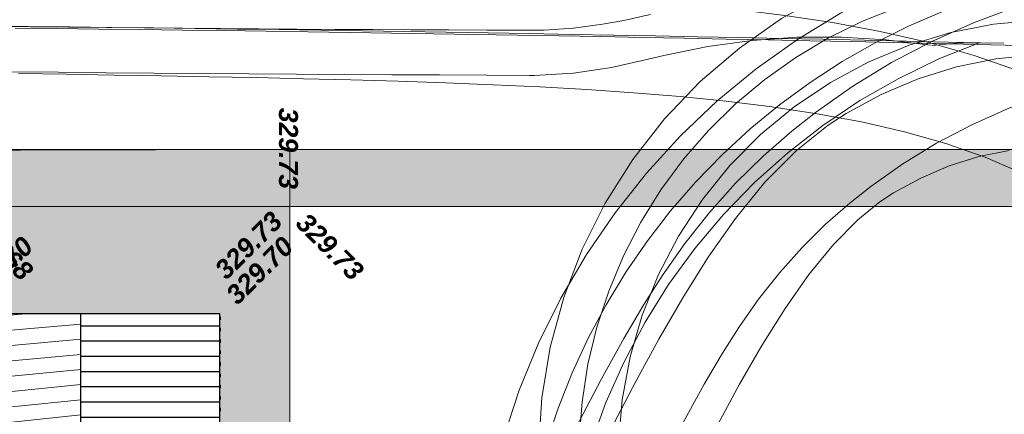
# Model space of a CAD drawing. Header units: centimetres. Extents: x -11246 to 29725, y -11714 to 13666.
# Tile 33 of 79: x 9227 to 9486, y 2534 to 2638. Entities that reach past the tile are written whole.
import ezdxf
from ezdxf.enums import TextEntityAlignment as Align

# ---------------------------------------------------------------- set-up
doc = ezdxf.new("R2010")
doc.units = ezdxf.units.CM
for name, color, linetype, lineweight in [('0- Cloture', 7, 'Continuous', 5), ('0- Emprise', 7, 'Continuous', 5), ('1-VUE1', 7, 'Continuous', 5), ('COV_EPURES', 7, 'Continuous', 5), ('Surface Projet - Textes - Altitudes', 175, 'Continuous', 0)]:
    doc.layers.add(name, color=color, linetype=linetype, lineweight=lineweight)
doc.layers.add('0- nouvelle giration', color=7, linetype='Continuous')
doc.layers.add('LKO_BAT', color=7, linetype='Continuous')
doc.layers.add('0- Piste', color=5, linetype='Continuous', lineweight=5, true_color=0x0000ff)
doc.styles.add('Altitude Surfaces projet', font='arialbi.ttf', dxfattribs={"height": 0.5})

# ---------------------------------------------------------------- blocks, each defined once
blk = doc.blocks.new('FP_4-RDC Bâtiment 500')
at = {"layer": '1-VUE1', "color": 253, "true_color": 0xafafaf}
for p, q in [((-59.584, -17.061), (-57.472, -16.874)), ((-59.584, -17.468), (-57.859, -17.31)), ((-57.859, -17.31), (-56.134, -17.155)), ((-57.859, -17.712), (-56.134, -17.553)), ((-59.584, -17.874), (-57.859, -17.712)), ((-57.859, -18.114), (-56.134, -17.951)), ((-59.583, -18.281), (-57.859, -18.114)), ((-57.859, -18.517), (-56.134, -18.349)), ((-59.583, -18.687), (-57.859, -18.517)), ((-57.859, -18.919), (-56.134, -18.747)), ((-59.583, -19.094), (-57.859, -18.919)), ((-59.583, -19.5), (-57.858, -19.321)), ((-57.858, -19.321), (-56.134, -19.145)), ((-57.858, -19.723), (-56.134, -19.543)), ((-59.582, -19.907), (-57.858, -19.723)), ((-59.582, -20.313), (-57.858, -20.125)), ((-57.858, -20.125), (-56.134, -19.941)), ((-57.858, -20.528), (-56.134, -20.339)), ((-59.582, -20.72), (-57.858, -20.528)), ((-59.581, -21.126), (-57.858, -20.93)), ((-57.858, -20.93), (-56.134, -20.737)), ((-57.858, -21.332), (-56.134, -21.134)), ((-59.581, -21.533), (-57.858, -21.332)), ((-57.858, -21.734), (-56.134, -21.532)), ((-59.581, -21.939), (-57.858, -21.734)), ((-57.857, -22.136), (-56.134, -21.93)), ((-59.581, -22.346), (-57.857, -22.136)), ((-57.857, -22.539), (-56.134, -22.328)), ((-59.58, -22.752), (-57.857, -22.539)), ((-57.857, -22.941), (-56.134, -22.726)), ((-59.58, -23.159), (-57.857, -22.941)), ((-57.857, -23.343), (-56.134, -23.124)), ((-59.58, -23.565), (-57.857, -23.343)), ((-57.857, -23.745), (-56.134, -23.522)), ((-59.579, -23.972), (-57.857, -23.745)), ((-57.857, -24.147), (-56.134, -23.92)), ((-59.579, -24.378), (-57.857, -24.147)), ((-57.857, -24.55), (-56.134, -24.318)), ((-59.579, -24.785), (-57.857, -24.55)), ((-57.857, -24.952), (-56.134, -24.716)), ((-59.579, -25.191), (-57.857, -24.952)), ((-57.856, -25.354), (-56.134, -25.113)), ((-59.578, -25.598), (-57.856, -25.354)), ((-57.856, -25.756), (-56.134, -25.511)), ((-59.578, -26.004), (-57.856, -25.756)), ((-57.856, -26.158), (-56.134, -25.909)), ((-59.578, -26.411), (-57.856, -26.158)), ((-57.856, -26.561), (-56.134, -26.307)), ((-59.577, -26.817), (-57.856, -26.561)), ((-57.856, -26.963), (-56.134, -26.705)), ((-59.577, -27.224), (-57.856, -26.963)), ((-57.856, -27.365), (-56.134, -27.103)), ((-59.577, -27.63), (-57.856, -27.365)), ((-58.078, -27.802), (-56.134, -27.501))]:
    blk.add_line(p, q, dxfattribs=at)
blk = doc.blocks.new('A$Cd462aaf2')
at = {"layer": 'Surface Projet - Textes - Altitudes', "color": 251, "style": 'Altitude Surfaces projet'}
for rotation, p in [(270, (-47.678, -11.469, -329.963)), (315, (-47.342, -14.363, -329.963))]:
    blk.add_text('329.73', height=0.5, rotation=rotation, dxfattribs=at).set_placement(p, align=Align.MIDDLE_LEFT)
at = {"layer": 'Surface Projet - Textes - Altitudes', "color": 94, "style": 'Altitude Surfaces projet'}
for s, rotation, p in [('329.68', 315, (-56.033, -14.363, -329.963)), ('329.73', 45, (-49.487, -15.836, -329.963)), ('329.70', 45, (-56.033, -16.498, -329.963)), ('329.70', 45, (-49.194, -16.498, -329.963))]:
    blk.add_text(s, height=0.5, rotation=rotation, dxfattribs=at).set_placement(p, align=Align.MIDDLE_LEFT)

msp = doc.modelspace()

# ---------------------------------------------------------------- hatches: boundary and pattern name
at = {"lineweight": 5, "true_color": 0xcccccc}
msp.add_hatch(color=254, dxfattribs=at).paths.add_polyline_path([(9298.48089, 2588.36142), (9298.45936, 2603.36147), (8362.47536, 2603.36147), (8362.47536, 2693.35904), (9672.3017, 2693.35885), (9672.30177, 2603.36147), (9672.30169, 2588.36147), (9686.52534, 2588.36159), (9686.52534, 2708.2297), (8347.47536, 2708.35904), (8347.47536, 2588.36147), (9268.46596, 2588.36142)])
at = {"lineweight": 5, "true_color": 0xa55200}
h = msp.add_hatch(dxfattribs=at)
h.set_pattern_fill('FP_10', color=34, scale=10, style=0, pattern_type=2)
h.set_pattern_definition([(45, (-19904108.912, -72384736.524), (2.828427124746, 0), [4, 0]), (45, (-19904108.312, -72384736.524), (2.828427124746, 0), [4, 0]), (45, (-19904107.712, -72384736.524), (2.828427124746, 0), [4, 0])])
h.paths.add_polyline_path([(9672.30169, 2588.36147), (9672.30169, 2603.36147), (9298.47013, 2603.36061), (9298.47013, 2588.36147), (9641.082, 2588.36142), (9641.082, 2588.23233)])
at = {"layer": '0- nouvelle giration', "true_color": 0xafd9aa}
h = msp.add_hatch(dxfattribs=at)
h.set_pattern_fill('ANSI37', color=9, scale=0.1)
h.set_pattern_definition([(45, (7774.85803, 2729.026), (-0.224506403, 0.224506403), []), (135, (7774.85803, 2729.026), (-0.224506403, -0.224506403), [])])
edge = h.paths.add_edge_path(flags=17)
edge.add_line((9243.54198, 2448.57506), (9243.40936, 2448.57506))
edge.add_line((9243.40936, 2448.57506), (9243.40936, 2452.2833))
edge.add_line((9243.40936, 2452.2833), (9213.88491, 2450.3196))
edge.add_line((9213.88491, 2450.3196), (9188.19938, 2448.57785))
edge.add_line((9188.19938, 2448.57785), (9189.17129, 2392.50755))
edge.add_line((9189.17129, 2392.50755), (9220.30806, 2392.50755))
edge.add_arc((9166.29993, 2447.73581), 77.24662, 314.360055, 360.6225103)
h.paths.add_polyline_path([(9193.58079, 2588.36128), (9151.37886, 2588.36128), (9151.37886, 2560.2884), (9193.58079, 2560.2884)], flags=17)
h.paths.add_polyline_path([(9211.56537, 2588.3353), (9298.47012, 2588.36142), (9298.47012, 2452.2884), (9279.95936, 2452.2884), (9279.95936, 2560.2884), (9211.56537, 2560.2884)], flags=17)
edge = h.paths.add_edge_path(flags=16)
edge.add_spline(control_points=[(8483.63265, 2491.6729), (8473.23546, 2509.79001), (8456.33208, 2536.75915), (8501.19299, 2563.08115), (8555.30671, 2558.80292), (8633.99958, 2558.51278), (8681.88639, 2561.54357), (8812.04957, 2556.79972), (8874.00138, 2556.75905), (8932.40475, 2532.3933), (8971.81768, 2508.73597), (8983.22669, 2487.83026), (8942.80299, 2467.39343), (8888.85969, 2450.1063), (8803.02282, 2466.39778), (8701.19564, 2474.157), (8620.77239, 2421.26211), (8598.90441, 2381.18833), (8525.9665, 2426.86303), (8500.19393, 2466.88495), (8483.63265, 2491.6729)], knot_values=[0, 0, 0, 0, 5.205560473, 7.910229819, 14.488220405, 21.740027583, 32.113314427, 40.526554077, 55.688985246, 57.317719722, 57.317719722, 57.317719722, 61.137916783, 67.881664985, 74.416986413, 84.722557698, 90.464298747, 100.393023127, 105.711588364, 114.635439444, 114.635439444, 114.635439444, 114.635439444], degree=3, periodic=0)
edge = h.paths.add_edge_path()
edge.add_line((9095.44936, 2560.2884), (9095.44936, 2588.36128))
edge.add_line((9095.44936, 2588.36128), (8363.63307, 2588.36128))
edge.add_line((8363.63307, 2588.36128), (8347.47536, 2588.36147))
edge.add_line((8347.47536, 2588.36147), (8347.47536, 2708.35904))
edge.add_line((8347.47536, 2708.35904), (9687.30169, 2708.35904))
edge.add_line((9687.30169, 2708.35904), (9687.30169, 2588.36147))
edge.add_line((9687.30169, 2588.36147), (9672.30169, 2588.36147))
edge.add_line((9672.30169, 2588.36147), (9658.58917, 2570.44484))
edge.add_line((9658.58917, 2570.44484), (9644.32377, 2552.98621))
edge.add_line((9644.32377, 2552.98621), (9655.60365, 2518.86519))
edge.add_line((9655.60365, 2518.86519), (9643.34668, 2506.62259))
edge.add_line((9643.34668, 2506.62259), (9643.49249, 2506.47575))
edge.add_line((9643.49249, 2506.47575), (9634.97242, 2498.0254))
edge.add_line((9634.97242, 2498.0254), (9630.38849, 2493.67959))
edge.add_line((9630.38849, 2493.67959), (9513.69088, 2377.11876))
edge.add_line((9513.69088, 2377.11876), (9478.72437, 2387.94953))
edge.add_line((9478.72437, 2387.94953), (9431.82234, 2350.27208))
edge.add_line((9431.82234, 2350.27208), (9458.61503, 2308.05654))
edge.add_line((9458.61503, 2308.05654), (9374.18395, 2254.47116))
edge.add_line((9374.18395, 2254.47116), (9347.39126, 2296.68669))
edge.add_arc((9428.4727, 2284.53475), 81.98701, 171.4763356, 199.4457141)
edge.add_line((9351.16245, 2257.24017), (9367.34464, 2226.77096))
edge.add_line((9367.34464, 2226.77096), (9368.11515, 2224.69579))
edge.add_line((9368.11515, 2224.69579), (9365.54978, 2216.76202))
edge.add_line((9365.54978, 2216.76202), (9377.5866, 2224.95335))
edge.add_line((9377.5866, 2224.95335), (9416.24641, 2253.29068))
edge.add_line((9416.24641, 2253.29068), (9472.80555, 2295.48829))
edge.add_line((9472.80555, 2295.48829), (9652.54838, 2490.2125))
edge.add_line((9652.54838, 2490.2125), (9772.29725, 2724.02599))
edge.add_line((9772.29725, 2724.02599), (9769.85803, 2724.02599))
edge.add_line((9769.85803, 2724.02599), (9769.85803, 2729.33575))
edge.add_line((9769.85803, 2729.33575), (8917.5, 2782.14161))
edge.add_line((8917.5, 2782.14161), (8846.58169, 2778.61069))
edge.add_line((8846.58169, 2778.61069), (8847.14345, 2777.72842))
edge.add_line((8847.14345, 2777.72842), (8826.38878, 2763.8532))
edge.add_line((8826.38878, 2763.8532), (8816.32012, 2774.42753))
edge.add_line((8816.32012, 2774.42753), (8817.76825, 2775.80644))
edge.add_line((8817.76825, 2775.80644), (8826.057, 2767.07514))
edge.add_line((8826.057, 2767.07514), (8826.67645, 2766.45085))
edge.add_line((8826.67645, 2766.45085), (8844.40644, 2778.30396))
edge.add_line((8844.40644, 2778.30396), (8844.28397, 2778.49629))
edge.add_line((8844.28397, 2778.49629), (8555.30881, 2764.10863))
edge.add_line((8555.30881, 2764.10863), (8297.07026, 2716.71972))
edge.add_line((8297.07026, 2716.71972), (8324.77286, 2641.2666))
edge.add_line((8324.77286, 2641.2666), (8337.47536, 2606.41193))
edge.add_line((8337.47536, 2606.41193), (8350.4065, 2571.35489))
edge.add_line((8350.4065, 2571.35489), (8664.08488, 2275.90748))
edge.add_line((8664.08488, 2275.90748), (9049.04773, 2275.99777))
edge.add_line((9049.04773, 2275.99777), (9270.19189, 2151.86878))
edge.add_line((9270.19189, 2151.86878), (9236.40839, 2180.53897))
edge.add_line((9236.40839, 2180.53897), (9193.74813, 2216.7424))
edge.add_line((9193.74813, 2216.7424), (9118.3404, 2282.04746))
edge.add_line((9118.3404, 2282.04746), (9095.69374, 2300.97689))
edge.add_arc((9063.44192, 2254.08914), 56.90906, 55.4777967, 90.2213606)
edge.add_line((9063.22205, 2310.99777), (9039.04773, 2285.99777))
edge.add_line((9039.04773, 2285.99777), (8989.04773, 2285.99777))
edge.add_line((8989.04773, 2285.99777), (8939.04773, 2285.99777))
edge.add_line((8939.04773, 2285.99777), (8889.04773, 2285.99777))
edge.add_line((8889.04773, 2285.99777), (8839.04773, 2285.99777))
edge.add_line((8839.04773, 2285.99777), (8789.04773, 2285.99777))
edge.add_line((8789.04773, 2285.99777), (8697.13197, 2285.99777))
edge.add_arc((8697.13197, 2335.99777), 50, 180, 270, ccw=False)
edge.add_line((8647.13197, 2335.99777), (8647.13197, 2376.37031))
edge.add_arc((8697.13197, 2376.37031), 50, 90, 180, ccw=False)
edge.add_line((8697.13197, 2426.37031), (8744.0519, 2426.37031))
edge.add_line((8744.0519, 2426.37031), (8763.95596, 2441.49739))
edge.add_line((8763.95596, 2441.49739), (8763.97109, 2441.47748))
edge.add_line((8763.97109, 2441.47748), (8775.46957, 2426.34791))
edge.add_line((8775.46957, 2426.34791), (8795.37362, 2441.47499))
edge.add_line((8795.37362, 2441.47499), (8806.86862, 2426.35))
edge.add_line((8806.86862, 2426.35), (8826.77267, 2441.47708))
edge.add_line((8826.77267, 2441.47708), (8838.25519, 2426.36851))
edge.add_line((8838.25519, 2426.36851), (8858.15924, 2441.49559))
edge.add_line((8858.15924, 2441.49559), (8869.66683, 2426.35403))
edge.add_line((8869.66683, 2426.35403), (8889.57088, 2441.48111))
edge.add_line((8889.57088, 2441.48111), (8901.05294, 2426.37314))
edge.add_line((8901.05294, 2426.37314), (8920.95699, 2441.50023))
edge.add_line((8920.95699, 2441.50023), (8932.35734, 2426.49977))
edge.add_line((8932.35734, 2426.49977), (8952.26139, 2441.62685))
edge.add_line((8952.26139, 2441.62685), (8963.87508, 2426.34568))
edge.add_line((8963.87508, 2426.34568), (8983.77913, 2441.47277))
edge.add_line((8983.77913, 2441.47277), (8995.21833, 2426.49977))
edge.add_line((8995.21833, 2426.49977), (9015.12239, 2441.62685))
edge.add_line((9015.12239, 2441.62685), (9026.73438, 2426.34791))
edge.add_line((9026.73438, 2426.34791), (9053.01733, 2446.32295))
edge.add_line((9053.01733, 2446.32295), (9083.27704, 2406.50755))
edge.add_line((9083.27704, 2406.50755), (9093.91704, 2392.50755))
edge.add_line((9093.91704, 2392.50755), (9145.20732, 2392.50755))
edge.add_line((9145.20732, 2392.50755), (9145.20732, 2445.66252))
edge.add_line((9145.20732, 2445.66252), (9095.44936, 2442.2884))
edge.add_line((9095.44936, 2442.2884), (9095.44936, 2560.2884))
at = {"layer": 'LKO_BAT', "true_color": 0xafafaf}
h = msp.add_hatch(dxfattribs=at)
h.set_pattern_fill('FP_12', color=253, scale=10, style=0, pattern_type=2)
h.set_pattern_definition([(0, (9799.0623, 2729.026), (0, 4), [])])
h.paths.add_polyline_path([(9279.95936, 2452.32506), (9279.95936, 2560.2884), (9243.45936, 2560.27953), (9243.45936, 2452.32506), (9278.46625, 2452.32506)])
at = {"layer": 'LKO_BAT', "true_color": 0xf3e9d8}
for points in [[(9280.08262, 2558.61901), (9280.08262, 2559.41901), (9279.95936, 2559.41901), (9279.95936, 2558.61901)], [(9280.08262, 2555.61901), (9280.08262, 2556.41901), (9279.95936, 2556.41901), (9279.95936, 2555.61901)], [(9280.08262, 2552.61901), (9280.08262, 2553.41901), (9279.95936, 2553.41901), (9279.95936, 2552.61901)], [(9280.08262, 2549.61901), (9280.08262, 2550.41901), (9279.95936, 2550.41901), (9279.95936, 2549.61901)], [(9280.08262, 2546.61901), (9280.08262, 2547.41901), (9279.95936, 2547.41901), (9279.95936, 2546.61901)], [(9280.08262, 2543.61901), (9280.08262, 2544.41901), (9279.95936, 2544.41901), (9279.95936, 2543.61901)], [(9280.08262, 2540.61901), (9280.08262, 2541.41901), (9279.95936, 2541.41901), (9279.95936, 2540.61901)], [(9280.08262, 2537.61901), (9280.08262, 2538.41901), (9279.95936, 2538.41901), (9279.95936, 2537.61901)], [(9280.08262, 2534.61901), (9280.08262, 2535.41901), (9279.95936, 2535.41901), (9279.95936, 2534.61901)]]:
    msp.add_hatch(color=254, dxfattribs=at).paths.add_polyline_path(points)

# ---------------------------------------------------------------- linework, layer by layer
at = {"lineweight": 5}
msp.add_line((8363.63307, 2588.36128), (9382.0762, 2588.36128), dxfattribs=at)
at = {"layer": '0- Cloture'}
msp.add_line((9298.47013, 2588.36142), (9298.47013, 2603.36147), dxfattribs=at)
at = {"layer": '0- Cloture', "flags": 128}
for points in [[(9347.39126, 2296.68669), (9431.82234, 2350.27208), (9478.72437, 2387.94953), (9513.69088, 2377.11876), (9655.602, 2518.86355), (9644.32377, 2552.98621), (9658.58917, 2570.44484), (9672.30169, 2588.36147), (9672.30169, 2603.36147), (9672.30169, 2693.35885), (8361.69901, 2693.35885), (8361.69901, 2603.23233), (9227.68294, 2603.23233), (9298.47012, 2603.36147), (9298.47012, 2588.36142), (9298.47012, 2558.45189), (9298.47012, 2458.7884), (9298.47012, 2452.2884), (9279.95936, 2452.2884)], [(9278.45936, 2452.2884), (9298.47012, 2452.2884), (9298.47012, 2558.7884), (9298.47012, 2588.36142), (9211.56537, 2588.36142), (9211.56537, 2560.2884)]]:
    msp.add_lwpolyline(points, dxfattribs=at)
at = {"layer": '0- Emprise', "flags": 128}
msp.add_lwpolyline([(9298.47012, 2558.7884), (9298.47012, 2458.7884), (9298.47012, 2452.2884), (9278.45936, 2452.2884)], dxfattribs=at)
at = {"layer": '0- Piste', "color": 1, "true_color": 0xff0000, "flags": 128}
for points in [[(8347.47536, 2708.35904), (9687.30169, 2708.35904), (9687.30169, 2588.36147), (8347.47536, 2588.36147)], [(8362.47536, 2693.35904), (9672.30169, 2693.35904), (9672.30169, 2603.36147), (8362.47536, 2603.36147)]]:
    msp.add_lwpolyline(points, close=True, dxfattribs=at)
at = {"layer": 'COV_EPURES', "color": 7}
for points in [[(9491.52698, 2658.2802, 0), (9478.06011, 2656.77347, 0), (9464.80961, 2653.93605, 0), (9451.90663, 2649.79603, 0), (9439.47887, 2644.3944, 0), (9427.64936, 2637.78461, 0), (9416.53517, 2630.03209, 0), (9406.24632, 2621.21357, 0), (9396.88464, 2611.41633, 0), (9388.5428, 2600.73736, 0), (9381.30336, 2589.28235, 0), (9375.23798, 2577.16468, 0), (9370.4067, 2564.50429, 0), (9366.85732, 2551.4265, 0), (9364.625, 2538.06074, 0), (9363.73181, 2524.53932, 0), (9364.1866, 2510.99606, 0), (9365.98487, 2497.56501, 0), (9367.46465, 2490.58956, 0)], [(9479.62416, 2655.07725, 0), (9467.09171, 2650.66294, 0), (9454.90005, 2645.37978, 0), (9443.10933, 2639.25382, 0), (9431.77772, 2632.31531, 0), (9420.96113, 2624.59846, 0), (9410.71292, 2616.14134, 0), (9401.08367, 2606.9857, 0), (9392.12087, 2597.17669, 0), (9383.86874, 2586.76271, 0), (9376.36801, 2575.79515, 0), (9369.65568, 2564.32811, 0), (9363.76486, 2552.41817, 0), (9358.72462, 2540.12409, 0), (9354.55982, 2527.50653, 0), (9351.29102, 2514.62773, 0), (9348.93434, 2501.55125, 0), (9347.87434, 2492.73961, 0)], [(9619.63084, 2651.59276, 0), (9608.00733, 2652.04704, 0), (9596.17731, 2652.55941, 0), (9584.22301, 2652.97022, 0), (9572.19919, 2653.14576, 0), (9560.14677, 2652.97662, 0), (9548.10107, 2652.37445, 0), (9536.09638, 2651.26879, 0), (9524.16839, 2649.60427, 0), (9512.35524, 2647.33846, 0), (9500.69769, 2644.4401, 0), (9489.23897, 2640.88778, 0), (9478.02428, 2636.66889, 0), (9467.10024, 2631.77876, 0), (9456.51424, 2626.21997, 0), (9446.31386, 2620.00173, 0), (9436.54628, 2613.13933, 0), (9430.28417, 2608.20959, 0)], [(9490.11899, 2623.945, 0), (9478.22012, 2628.11828, 0), (9465.99604, 2631.57266, 0), (9453.57569, 2634.41236, 0), (9441.04359, 2636.73793, 0), (9428.45336, 2638.63942, 0), (9415.83796, 2640.19424, 0), (9403.21683, 2641.4673, 0), (9390.60086, 2642.51233, 0), (9377.99557, 2643.37337, 0), (9365.40323, 2644.08638, 0), (9352.82427, 2644.6806, 0), (9340.25804, 2645.17979, 0), (9327.70339, 2645.60326, 0), (9315.15897, 2645.96666, 0), (9302.62341, 2646.28271, 0), (9290.09539, 2646.56172, 0), (9277.57376, 2646.81208, 0), (9265.05747, 2647.0406, 0), (9252.54564, 2647.2528, 0), (9240.03751, 2647.45318, 0), (9227.53245, 2647.64541, 0), (9220.03066, 2647.75808, 0)], [(9494.7517, 2637.40702, 0), (9483.34294, 2636.32401, 0), (9472.09826, 2634.11273, 0), (9461.12896, 2630.79506, 0), (9450.5436, 2626.40384, 0), (9440.44696, 2620.98253, 0), (9430.93899, 2614.5848, 0), (9422.11377, 2607.27397, 0), (9414.05868, 2599.1224, 0), (9406.85344, 2590.21078, 0), (9400.56936, 2580.6273, 0), (9395.26864, 2570.46684, 0), (9391.00376, 2559.82995, 0), (9387.81692, 2548.82192, 0), (9385.73967, 2537.55171, 0), (9384.79256, 2526.13087, 0), (9384.98498, 2514.67244, 0), (9386.31502, 2503.28984, 0), (9388.76951, 2492.09573, 0), (9390.50429, 2486.3202, 0)], [(9218.60487, 2635.84622, 0), (9229.59802, 2635.72596, 0), (9240.59112, 2635.59997, 0), (9251.58414, 2635.46824, 0), (9262.5771, 2635.33077, 0), (9273.56998, 2635.18756, 0), (9284.56279, 2635.03862, 0), (9295.55551, 2634.88394, 0), (9306.54816, 2634.72352, 0), (9317.54072, 2634.55737, 0), (9328.53319, 2634.38548, 0), (9339.52557, 2634.20785, 0), (9350.51785, 2634.02448, 0), (9361.51004, 2633.83537, 0), (9372.50213, 2633.64053, 0), (9383.49412, 2633.43996, 0), (9394.486, 2633.23364, 0), (9405.47776, 2633.02159, 0), (9416.46942, 2632.8038, 0), (9427.46096, 2632.58027, 0), (9438.45239, 2632.35101, 0), (9449.44369, 2632.11601, 0), (9460.43487, 2631.87527, 0), (9471.42592, 2631.6288, 0), (9479.41933, 2631.44595, 0)], [(9226.22626, 2635.30091, 0), (9237.21914, 2635.17667, 0), (9248.21194, 2635.0467, 0), (9259.20468, 2634.91099, 0), (9270.19734, 2634.76955, 0), (9281.18993, 2634.62237, 0), (9292.18244, 2634.46945, 0), (9303.17487, 2634.31079, 0), (9314.16721, 2634.14639, 0), (9325.15947, 2633.97626, 0), (9336.15164, 2633.80039, 0), (9347.14371, 2633.61879, 0), (9358.13569, 2633.43144, 0), (9369.12757, 2633.23836, 0), (9380.11934, 2633.03955, 0), (9391.11101, 2632.83499, 0), (9402.10257, 2632.6247, 0), (9413.09402, 2632.40868, 0), (9424.08536, 2632.18691, 0), (9435.07658, 2631.95941, 0), (9446.06768, 2631.72617, 0), (9457.05866, 2631.4872, 0), (9468.04951, 2631.24249, 0), (9479.04023, 2630.99204, 0), (9490.03081, 2630.73586, 0)], [(9479.82257, 2631.50684, 0), (9468.94421, 2627.1646, 0), (9458.3975, 2622.06945, 0), (9448.23448, 2616.24651, 0), (9438.50528, 2609.72452, 0), (9429.25791, 2602.53566, 0), (9420.53798, 2594.71538, 0), (9412.38854, 2586.30229, 0), (9404.84977, 2577.33787, 0), (9397.95888, 2567.86637, 0), (9391.74987, 2557.93452, 0), (9386.25336, 2547.5913, 0), (9381.49647, 2536.88777, 0), (9377.50268, 2525.87671, 0), (9374.2917, 2514.61247, 0), (9371.87935, 2503.1506, 0), (9370.27754, 2491.54768, 0), (9369.66327, 2483.74814, 0)], [(9466.80143, 2630.76111, 0), (9455.12508, 2632.22146, 0), (9443.37867, 2632.92266, 0), (9431.61151, 2632.86178, 0), (9419.87299, 2632.03906, 0), (9408.21237, 2630.45797, 0), (9396.67861, 2628.12514, 0), (9392.61682, 2627.11611, 0)], [(9486.05528, 2631.3349, 0), (9474.66442, 2631.39865, 0), (9467.08828, 2630.74565, 0)], [(9618.90955, 2627.30347, 0), (9606.96099, 2627.76958, 0), (9595.16584, 2628.28047, 0), (9583.54256, 2628.67974, 0), (9572.09292, 2628.84599, 0), (9560.81386, 2628.68578, 0), (9549.70379, 2628.12737, 0), (9538.76559, 2627.11583, 0), (9528.00768, 2625.60949, 0), (9517.44421, 2623.57731, 0), (9507.09452, 2620.99718, 0), (9496.9825, 2617.85459, 0), (9487.1358, 2614.14179, 0), (9477.58498, 2609.85707, 0), (9468.36271, 2605.00432, 0), (9459.50307, 2599.59254, 0), (9451.04083, 2593.63553, 0), (9445.62617, 2589.36515, 0)], [(9392.61682, 2627.11611, 0), (9382.9441, 2624.93598, 0), (9372.9462, 2623.46196, 0), (9362.65584, 2622.86789, 0), (9361.38191, 2622.86452, 0), (9361.38191, 2622.86452, 0), (9350.23103, 2622.90624, 0), (9337.72378, 2622.96039, 0), (9325.21657, 2623.0223, 0), (9312.70939, 2623.092, 0), (9300.20227, 2623.16947, 0), (9287.69519, 2623.25471, 0), (9275.18817, 2623.34773, 0), (9262.68121, 2623.44853, 0), (9250.17432, 2623.55709, 0), (9237.66749, 2623.67344, 0), (9225.16074, 2623.79756, 0)], [(9494.45642, 2628.27535, 0), (9483.95916, 2627.20078, 0), (9473.62085, 2625.0898, 0), (9463.54356, 2621.96314, 0), (9453.82679, 2617.85161, 0), (9444.56656, 2612.79576, 0), (9439.90642, 2609.77658, 0)], [(9489.63853, 2597.70083, 0), (9481.11246, 2601.37572, 0), (9470.80232, 2604.97813, 0), (9459.90775, 2608.04772, 0), (9448.58828, 2610.62968, 0), (9436.96109, 2612.78332, 0), (9425.11088, 2614.5704, 0), (9413.09834, 2616.04917, 0), (9400.96685, 2617.27169, 0), (9388.74752, 2618.28311, 0), (9376.4627, 2619.12177, 0), (9364.12864, 2619.81983, 0), (9351.75718, 2620.40404, 0), (9339.35708, 2620.8965, 0), (9326.93484, 2621.31542, 0), (9314.49538, 2621.67573, 0), (9302.04241, 2621.98966, 0), (9289.57881, 2622.26721, 0), (9277.10678, 2622.51657, 0), (9264.62805, 2622.74439, 0), (9252.14396, 2622.95612, 0), (9239.6556, 2623.15619, 0), (9227.16381, 2623.3482, 0)], [(9430.28417, 2608.20959, 0), (9422.77944, 2601.64832, 0), (9415.54246, 2594.5036, 0), (9408.66704, 2586.81693, 0), (9402.21178, 2578.66123, 0), (9396.23633, 2570.18696, 0), (9391.42117, 2562.65809, 0), (9391.42117, 2562.65809, 0), (9386.16181, 2553.71346, 0), (9380.23536, 2542.89302, 0), (9374.5476, 2532.0431, 0), (9368.97286, 2521.26883, 0), (9363.40223, 2510.63868, 0), (9357.74557, 2500.19886, 0), (9351.93045, 2489.98271, 0), (9350.74316, 2487.96872, 0)], [(9439.90642, 2609.77658, 0), (9431.531, 2603.10029, 0), (9423.26691, 2594.74558, 0), (9415.51873, 2585.27288, 0), (9408.33537, 2575.0646, 0), (9401.66028, 2564.41071, 0), (9395.3912, 2553.51566, 0), (9389.41459, 2542.51774, 0), (9383.62275, 2531.50862, 0), (9377.9209, 2520.54901, 0), (9372.22894, 2509.6798, 0), (9369.93969, 2505.36415, 0)], [(9487.42006, 2603.1485, 0), (9479.45197, 2601.4998, 0), (9471.68767, 2599.06852, 0), (9464.20374, 2595.8787, 0), (9457.07404, 2591.96183, 0), (9453.48789, 2589.6263, 0)], [(9453.48789, 2589.6263, 0), (9447.63616, 2584.90375, 0), (9441.2482, 2578.40045, 0), (9434.82109, 2570.51113, 0), (9428.54458, 2561.57098, 0), (9422.4753, 2551.87176, 0), (9416.59429, 2541.64473, 0), (9410.84638, 2531.06487, 0), (9405.16359, 2520.26219, 0), (9399.47777, 2509.33334, 0), (9393.72664, 2498.35113, 0), (9391.39549, 2493.95632, 0)], [(9445.62617, 2589.36515, 0), (9439.18285, 2583.72018, 0), (9433.02114, 2577.62208, 0), (9427.15586, 2571.04817, 0), (9421.59552, 2564.00652, 0), (9416.36836, 2556.57846, 0), (9412.07948, 2549.86261, 0), (9412.07948, 2549.86261, 0), (9407.26786, 2541.67085, 0), (9401.65956, 2531.42595, 0), (9396.11502, 2520.84773, 0), (9390.54893, 2510.09012, 0), (9384.87741, 2499.26737, 0), (9379.02559, 2488.4664, 0), (9372.93029, 2477.75584, 0), (9371.67732, 2475.62972, 0)]]:
    msp.add_polyline3d(points, dxfattribs=at)
at = {"layer": 'COV_EPURES', "color": 6}
for points in [[(9487.43496, 2647.30211, 0), (9477.53456, 2645.91315, 0), (9467.776, 2643.74111, 0), (9458.22112, 2640.79977, 0), (9448.93047, 2637.10776, 0), (9439.96292, 2632.68847, 0), (9431.37528, 2627.5699, 0), (9423.22198, 2621.7845, 0), (9415.55469, 2615.36892, 0), (9408.42197, 2608.3638, 0), (9401.86904, 2600.81356, 0), (9395.93741, 2592.76601, 0), (9390.66468, 2584.27216, 0), (9386.08424, 2575.38584, 0), (9382.22513, 2566.16334, 0), (9379.11181, 2556.66311, 0), (9376.76399, 2546.94535, 0), (9375.19655, 2537.07163, 0), (9374.41944, 2527.10452, 0), (9374.43756, 2517.10718, 0), (9375.25081, 2507.14295, 0), (9376.85403, 2497.27498, 0), (9378.98447, 2488.45488, 0)], [(9479.72336, 2643.29204, 0), (9470.33397, 2639.85505, 0), (9461.15247, 2635.89603, 0), (9452.20787, 2631.4275, 0), (9443.52841, 2626.46357, 0), (9435.1415, 2621.01991, 0), (9427.07362, 2615.11372, 0), (9419.35027, 2608.76364, 0), (9411.99582, 2601.98974, 0), (9405.03351, 2594.8134, 0), (9398.48532, 2587.25728, 0), (9392.37193, 2579.34526, 0), (9386.71265, 2571.10231, 0), (9381.52534, 2562.55447, 0), (9376.8264, 2553.72873, 0), (9372.63067, 2544.65297, 0), (9368.95138, 2535.35584, 0), (9365.80016, 2525.86672, 0), (9363.18697, 2516.21556, 0), (9361.12006, 2506.43284, 0), (9359.60594, 2496.54946, 0), (9358.7688, 2488.24387, 0)], [(9393.23549, 2638.89539, 0), (9390.72547, 2638.30727, 0), (9388.20769, 2637.75335, 0), (9385.68207, 2637.23638, 0), (9383.14863, 2636.75917, 0), (9380.60755, 2636.32457, 0), (9378.05911, 2635.93543, 0), (9375.50376, 2635.59465, 0), (9372.9421, 2635.30512, 0), (9370.3749, 2635.06976, 0), (9367.80311, 2634.89149, 0), (9365.22787, 2634.77322, 0), (9362.65052, 2634.71784, 0), (9361.39073, 2634.71452, 0)], [(9361.39073, 2634.71452, 0), (9360.24634, 2634.71851, 0), (9350.24642, 2634.75623, 0), (9340.24651, 2634.79891, 0), (9330.24662, 2634.84657, 0), (9320.24676, 2634.8992, 0), (9310.24693, 2634.9568, 0), (9300.24712, 2635.01938, 0), (9290.24735, 2635.08693, 0), (9280.24761, 2635.15945, 0), (9270.24791, 2635.23695, 0), (9260.24825, 2635.31942, 0), (9250.24864, 2635.40686, 0), (9240.24906, 2635.49927, 0), (9230.24954, 2635.59666, 0), (9220.25006, 2635.69902, 0)]]:
    msp.add_polyline3d(points, dxfattribs=at)
at = {"layer": 'LKO_BAT'}
for p, q in [((9095.44936, 2560.2884), (9279.95936, 2560.2884)), ((9243.45936, 2560.2884), (9243.45936, 2452.32506)), ((9279.95936, 2560.2884), (9279.95936, 2452.32506)), ((9279.95936, 2559.41901), (9280.08262, 2559.41901)), ((9280.08262, 2558.61901), (9279.95936, 2558.61901)), ((9280.08262, 2559.41901), (9280.08262, 2558.61901)), ((9279.95936, 2556.41901), (9280.08262, 2556.41901)), ((9280.08262, 2556.41901), (9280.08262, 2555.61901)), ((9280.08262, 2555.61901), (9279.95936, 2555.61901)), ((9279.95936, 2553.41901), (9280.08262, 2553.41901)), ((9280.08262, 2553.41901), (9280.08262, 2552.61901)), ((9280.08262, 2552.61901), (9279.95936, 2552.61901)), ((9279.95936, 2550.41901), (9280.08262, 2550.41901)), ((9280.08262, 2549.61901), (9279.95936, 2549.61901)), ((9280.08262, 2550.41901), (9280.08262, 2549.61901)), ((9279.95936, 2547.41901), (9280.08262, 2547.41901)), ((9280.08262, 2546.61901), (9279.95936, 2546.61901)), ((9280.08262, 2547.41901), (9280.08262, 2546.61901)), ((9279.95936, 2544.41901), (9280.08262, 2544.41901)), ((9280.08262, 2543.61901), (9279.95936, 2543.61901)), ((9280.08262, 2544.41901), (9280.08262, 2543.61901)), ((9279.95936, 2541.41901), (9280.08262, 2541.41901)), ((9280.08262, 2540.61901), (9279.95936, 2540.61901)), ((9280.08262, 2541.41901), (9280.08262, 2540.61901)), ((9279.95936, 2538.41901), (9280.08262, 2538.41901)), ((9280.08262, 2538.41901), (9280.08262, 2537.61901)), ((9280.08262, 2537.61901), (9279.95936, 2537.61901)), ((9279.95936, 2535.41901), (9280.08262, 2535.41901)), ((9280.08262, 2535.41901), (9280.08262, 2534.61901)), ((9280.08262, 2534.61901), (9279.95936, 2534.61901))]:
    msp.add_line(p, q, dxfattribs=at)
at = {"layer": 'LKO_BAT', "flags": 128}
msp.add_lwpolyline([(9243.45936, 2560.2884), (9279.95936, 2560.2884)], dxfattribs=at)

# ---------------------------------------------------------------- block references
at = {"xscale": 10, "yscale": 10, "zscale": 10}
msp.add_blockref('A$Cd462aaf2', (9774.85803, 2729.02599), dxfattribs=at)
at = {"layer": 'LKO_BAT', "xscale": 10, "yscale": 10, "zscale": 10}
msp.add_blockref('FP_4-RDC Bâtiment 500', (9804.85803, 2729.02599), dxfattribs=at)

doc.saveas('drawing.dxf')
